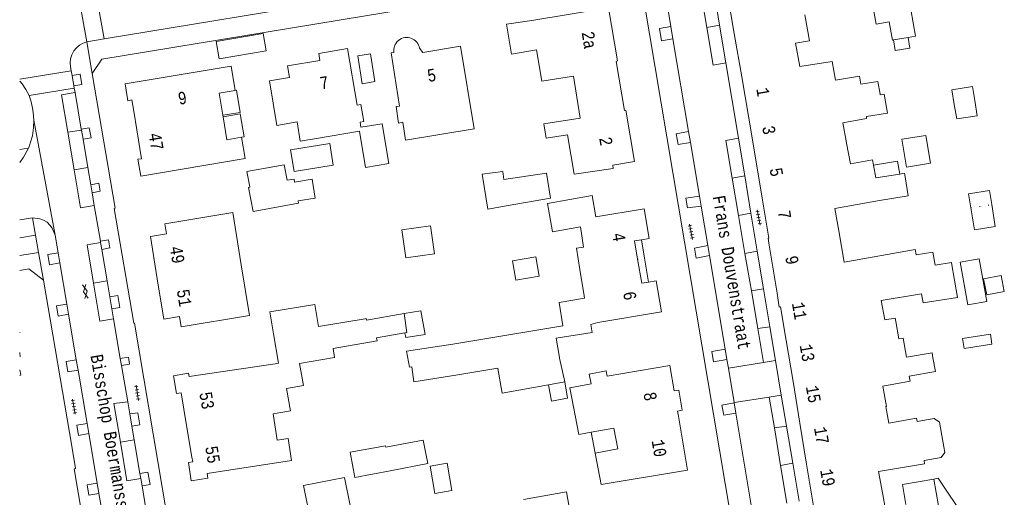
# Model space of a CAD drawing. Header units: metres. Extents: x 196790 to 198335, y 354523 to 356036.
# Tile 11 of 105: x 196790 to 196932, y 355509 to 355578. Entities that reach past the tile are written whole.
import ezdxf

# ---------------------------------------------------------------- set-up
doc = ezdxf.new("R2010")
doc.units = ezdxf.units.M
doc.linetypes.add('DGN Style 1', pattern=[1.160006, 0.00193, -1.158076])
doc.linetypes.add('DGN Style 2', pattern=[186.027128, 111.616277, -74.410851])
for name, color, linetype, lineweight in [('afdak', 252, 'DGN Style 2', 18), ('bij- of bedrijfsgebouw', 252, 'Continuous', 18), ('functiescheiding', 252, 'Continuous', 18), ('hoofdgebouw', 252, 'Continuous', 18), ('huisnummer BAG', 252, 'Continuous', 18), ('kant asfaltverharding', 252, 'Continuous', 18), ('kant klinkerverharding', 252, 'Continuous', 18), ('kant tegelverharding', 252, 'Continuous', 18), ('straatnaam', 252, 'Continuous', 18), ('tuinhuis', 252, 'DGN Style 2', 18), ('tussenmuur WOZ', 252, 'DGN Style 1', 18), ('verh asfaltsymbool', 2, 'Continuous', 0), ('verh tegelsymbool', 2, 'Continuous', 0), ('vlakafsluiter grijs', 252, 'DGN Style 2', 18), ('vlakafsluiter groen', 252, 'DGN Style 2', 18), ('zwembad', 252, 'DGN Style 2', 18)]:
    doc.layers.add(name, color=color, linetype=linetype, lineweight=lineweight)
doc.styles.add('Style-Courier New', font='cour.ttf')

# ---------------------------------------------------------------- blocks, each defined once
blk = doc.blocks.new('S612')
at = {"layer": 'verh asfaltsymbool', "color": 252}
for p, q in [((-0.99, -0.26), (0.01, 0.24)), ((0.01, -0.26), (-0.99, 0.24)), ((0.01, 0.24), (1.01, -0.26)), ((1.01, 0.24), (0.01, -0.26))]:
    blk.add_line(p, q, dxfattribs=at)
blk = doc.blocks.new('S642')
at = {"layer": 'verh tegelsymbool', "color": 252}
for p, q in [((-1.12, 0), (1.12, 0)), ((-0.9, -0.25), (-0.9, 0.25)), ((-0.45, -0.25), (-0.45, 0.25)), ((0, -0.25), (0, 0.25)), ((0.45, -0.25), (0.45, 0.25)), ((0.9, -0.25), (0.9, 0.25))]:
    blk.add_line(p, q, dxfattribs=at)

msp = doc.modelspace()

# ---------------------------------------------------------------- linework, layer by layer
at = {"layer": 'afdak'}
for p, q in [((196838.466, 355572.447), (196840.292, 355572.748)), ((196839.126, 355568.444), (196838.466, 355572.447)), ((196840.292, 355572.748), (196840.952, 355568.745)), ((196840.952, 355568.745), (196839.126, 355568.444)), ((196916.97, 355560.432), (196920.415, 355561)), ((196920.415, 355561), (196921.075, 355556.998)), ((196917.63, 355556.43), (196916.97, 355560.432)), ((196921.075, 355556.998), (196917.63, 355556.43)), ((196926.589, 355552.542), (196929.597, 355553.029)), ((196926.916, 355550.527), (196926.589, 355552.542)), ((196929.597, 355553.029), (196929.922, 355551.02)), ((196929.922, 355551.02), (196930.437, 355547.838)), ((196927.43, 355547.351), (196926.916, 355550.527)), ((196930.437, 355547.838), (196927.43, 355547.351)), ((196879.405, 355545.952), (196879.843, 355543.27)), ((196879.843, 355543.27), (196880.405, 355539.831)), ((196925.389, 355542.726), (196928.104, 355543.212)), ((196926.49, 355536.566), (196925.389, 355542.726)), ((196928.104, 355543.212), (196929.205, 355537.052)), ((196929.205, 355537.052), (196926.49, 355536.566)), ((196925.71, 355531.721), (196929.719, 355532.328)), ((196925.931, 355530.257), (196925.71, 355531.721)), ((196929.719, 355532.328), (196929.94, 355530.864)), ((196929.94, 355530.864), (196925.931, 355530.257)), ((196872.718, 355515.19), (196872.118, 355518.175))]:
    msp.add_line(p, q, dxfattribs=at)
at = {"layer": 'afdak', "flags": 128}
for points in [[(196915.763, 355574.767), (196915.975, 355573.233), (196918.117, 355573.574), (196917.869, 355575.131)], [(196818.995, 355563.906), (196821.504, 355564.318), (196820.979, 355567.52), (196820.805, 355567.491)], [(196821.721, 355560.734), (196822.066, 355560.793), (196821.501, 355564.097), (196819.034, 355563.674)], [(196912.874, 355556.676), (196916.32, 355557.277), (196916.645, 355555.416)], [(196845.164, 355535.299), (196847.567, 355535.716), (196848.217, 355532.294), (196845.392, 355531.843), (196845.266, 355532.504)], [(196789.708, 355526.392), (196789.853, 355526.419), (196789.708, 355527.191)], [(196868.321, 355525.444), (196868.744, 355523.081), (196866.403, 355522.661), (196865.98, 355525.025)], [(196925.664, 355505.674), (196926.103, 355505.744), (196922.205, 355511.551), (196921.571, 355511.44)]]:
    msp.add_lwpolyline(points, dxfattribs=at)
at = {"layer": 'bij- of bedrijfsgebouw'}
for p, q in [((196822.9, 355553.573), (196822.494, 355555.767)), ((196822.909, 355553.523), (196822.9, 355553.573)), ((196867.576, 355528.888), (196868.321, 355525.444)), ((196868.321, 355525.444), (196865.98, 355525.025))]:
    msp.add_line(p, q, dxfattribs=at)
at = {"layer": 'bij- of bedrijfsgebouw', "flags": 128}
for points in [[(196818.059, 355574.524), (196824.844, 355575.677), (196825.265, 355573.201), (196818.481, 355572.047), (196818.059, 355574.524)], [(196924.504, 355565.444), (196924.183, 355567.563), (196927.162, 355568.048), (196927.484, 355566.002)], [(196924.504, 355565.444), (196924.874, 355563.377), (196927.829, 355563.81), (196927.484, 355566.002)], [(196822.494, 355555.767), (196827.878, 355556.764), (196828.294, 355554.52)], [(196859.566, 355554.645), (196859.399, 355555.808), (196856.414, 355555.388), (196857.216, 355550.339), (196860.184, 355550.87)], [(196860.184, 355550.87), (196866.282, 355551.96), (196865.68, 355555.536), (196859.566, 355554.645)], [(196828.294, 355554.52), (196829.276, 355554.702), (196829.357, 355554.267)], [(196829.862, 355551.565), (196832.305, 355551.955), (196831.872, 355554.667), (196829.357, 355554.267)], [(196829.862, 355551.565), (196829.925, 355551.226), (196823.38, 355550.015), (196822.731, 355553.49), (196822.909, 355553.523)], [(196844.815, 355547.367), (196848.956, 355547.956), (196849.532, 355543.913), (196845.391, 355543.324), (196844.815, 355547.367)], [(196832.8, 355533.448), (196832.283, 355536.592), (196825.804, 355535.541), (196826.32, 355532.397)], [(196865.98, 355525.025), (196859.312, 355523.83), (196858.68, 355527.361)], [(196842.506, 355516.013), (196847.925, 355517.063), (196848.564, 355513.66), (196843.137, 355512.633)], [(196842.506, 355516.013), (196842.464, 355516.24), (196837.364, 355515.292), (196838.035, 355511.682), (196843.137, 355512.633)], [(196837.367, 355507.636), (196836.575, 355511.665), (196830.664, 355510.503), (196831.456, 355506.474), (196837.367, 355507.636)], [(196862.361, 355508.482), (196868.574, 355509.606), (196869.23, 355505.979), (196866.293, 355505.448)]]:
    msp.add_lwpolyline(points, dxfattribs=at)
at = {"layer": 'functiescheiding'}
for p, q in [((196887.957, 355581.576), (196888.803, 355576.561)), ((196798.299, 355580.649), (196799.376, 355574.464)), ((196888.803, 355576.561), (196890.662, 355576.887)), ((196797.144, 355570.318), (196789.708, 355569.108)), ((196796.66, 355561.439), (196798.615, 355561.764)), ((196797.562, 355556.013), (196796.66, 355561.439)), ((196797.562, 355556.013), (196799.539, 355556.342)), ((196892.47, 355554.813), (196894.291, 355555.15)), ((196892.47, 355554.813), (196893.392, 355549.423)), ((196895.192, 355549.759), (196893.392, 355549.423)), ((196893.392, 355549.423), (196894.323, 355543.971)), ((196894.323, 355543.971), (196896.107, 355544.277)), ((196895.247, 355538.567), (196894.323, 355543.971)), ((196802.317, 355540.023), (196800.359, 355539.696)), ((196897.01, 355538.869), (196895.247, 355538.567)), ((196895.247, 355538.567), (196896.172, 355533.151)), ((196896.172, 355533.151), (196897.924, 355533.393)), ((196896.172, 355533.151), (196897.008, 355528.262)), ((196897.82, 355523.261), (196898.562, 355518.813)), ((196900.316, 355519.081), (196898.562, 355518.813)), ((196898.562, 355518.813), (196899.467, 355513.389)), ((196806.22, 355517.097), (196804.234, 355516.768)), ((196899.467, 355513.389), (196901.222, 355513.707)), ((196899.467, 355513.389), (196900.375, 355507.945))]:
    msp.add_line(p, q, dxfattribs=at)
at = {"layer": 'functiescheiding', "flags": 128}
for points in [[(196888.803, 355576.561), (196889.721, 355571.117), (196891.569, 355571.454)], [(196796.66, 355561.439), (196795.758, 355566.864), (196797.693, 355567.183)], [(196893.383, 355560.592), (196891.541, 355560.251), (196892.47, 355554.813)], [(196800.468, 355550.88), (196798.471, 355550.541), (196797.562, 355556.013)], [(196800.359, 355539.696), (196799.436, 355545.228), (196801.38, 355545.526)], [(196803.254, 355534.516), (196801.277, 355534.194), (196800.359, 355539.696)], [(196805.285, 355522.591), (196803.31, 355522.34), (196804.234, 355516.768)], [(196804.234, 355516.768), (196805.158, 355511.195), (196807.168, 355511.525)]]:
    msp.add_lwpolyline(points, dxfattribs=at)
at = {"layer": 'hoofdgebouw'}
for p, q in [((196903.634, 355574.628), (196902.969, 355578.385)), ((196915.763, 355574.767), (196917.869, 355575.131)), ((196901.631, 355574.273), (196903.634, 355574.628)), ((196902.262, 355570.916), (196901.631, 355574.273)), ((196894.85, 355563.742), (196893.85, 355569.426)), ((196819.034, 355563.674), (196818.995, 355563.906)), ((196895.85, 355557.747), (196894.85, 355563.742)), ((196838.706, 355561.599), (196832.517, 355560.559)), ((196832.517, 355560.559), (196830.173, 355560.182)), ((196908.972, 355559.913), (196908.981, 355559.865)), ((196908.981, 355559.865), (196909.534, 355556.901)), ((196896.87, 355551.63), (196895.85, 355557.747)), ((196912.874, 355556.676), (196913.187, 355554.852)), ((196913.187, 355554.852), (196916.645, 355555.416)), ((196871.033, 355544.896), (196870.578, 355547.79)), ((196907.862, 355547.215), (196908.63, 355542.732)), ((196898.953, 355538.257), (196897.778, 355545.462)), ((196870.571, 355541.307), (196870.512, 355541.663)), ((196871.082, 355538.215), (196870.571, 355541.307)), ((196919.803, 355538.159), (196913.993, 355537.176)), ((196913.993, 355537.176), (196914.51, 355534.401)), ((196852.172, 355530.865), (196868.075, 355533.534)), ((196901.277, 355525.49), (196900.283, 355531.397)), ((196789.708, 355529.127), (196789.784, 355529.141)), ((196867.565, 355528.953), (196867.576, 355528.888)), ((196858.67, 355527.417), (196852.899, 355526.463)), ((196858.68, 355527.361), (196858.67, 355527.417)), ((196852.899, 355526.463), (196846.557, 355525.449)), ((196902.25, 355519.474), (196901.277, 355525.49)), ((196875.409, 355518.793), (196872.118, 355518.175)), ((196903.207, 355513.564), (196902.25, 355519.474)), ((196920.151, 355514.093), (196920.229, 355513.647)), ((196904.19, 355507.502), (196903.207, 355513.564)), ((196921.571, 355511.44), (196922.69, 355505.167)), ((196914.2, 355509.198), (196914.543, 355507.275))]:
    msp.add_line(p, q, dxfattribs=at)
at = {"layer": 'hoofdgebouw', "flags": 128}
for points in [[(196889.692, 355593.577), (196890.598, 355588.66), (196892.75, 355575.677), (196893.85, 355569.426)], [(196917.869, 355575.131), (196918.917, 355575.312), (196917.916, 355581.095)], [(196876.928, 355564.604), (196875.734, 355571.653), (196875.946, 355571.722), (196874.654, 355579.4), (196863.565, 355577.572)], [(196915.146, 355577.351), (196913.265, 355577.032), (196912.69, 355580.191)], [(196864.262, 355573.339), (196860.649, 355572.72), (196859.933, 355577.012), (196863.565, 355577.572)], [(196915.146, 355577.351), (196915.598, 355574.738), (196915.763, 355574.767)], [(196843.672, 355573.415), (196843.661, 355573.176), (196843.679, 355572.937), (196843.308, 355572.88), (196844.485, 355565.217), (196843.997, 355565.15), (196844.359, 355562.746), (196844.968, 355562.878), (196845.38, 355560.322), (196855.264, 355561.946), (196853.268, 355573.859), (196847.879, 355572.956), (196847.391, 355573.554), (196847.334, 355573.793), (196847.246, 355574.022), (196847.129, 355574.238), (196846.985, 355574.437), (196846.82, 355574.612), (196846.632, 355574.763), (196846.428, 355574.889), (196846.209, 355574.989), (196845.975, 355575.063), (196845.734, 355575.11), (196845.489, 355575.124), (196845.244, 355575.102), (196845, 355575.044), (196844.767, 355574.953), (196844.548, 355574.831), (196844.347, 355574.682), (196844.168, 355574.51), (196844.013, 355574.317), (196843.885, 355574.105), (196843.783, 355573.879), (196843.713, 355573.65), (196843.672, 355573.415)], [(196830.173, 355560.182), (196829.712, 355562.925), (196826.808, 355562.437), (196825.731, 355568.848), (196828.636, 355569.335), (196828.354, 355571.012), (196833.016, 355571.795), (196832.843, 355572.822), (196837.013, 355573.523), (196838.388, 355565.339), (196838.932, 355565.43), (196839.338, 355563.013), (196838.806, 355562.924), (196838.934, 355562.159)], [(196864.262, 355573.339), (196865.008, 355568.815), (196869.576, 355569.531), (196870.557, 355563.486)], [(196820.805, 355567.491), (196820.224, 355570.979), (196804.901, 355568.43), (196805.313, 355565.987), (196805.872, 355566.1), (196806.154, 355564.465), (196806.589, 355561.813)], [(196902.262, 355570.916), (196906.92, 355571.667), (196907.4, 355568.938), (196910.862, 355569.551), (196911.057, 355568.372)], [(196911.057, 355568.372), (196913.489, 355568.78), (196913.805, 355566.953)], [(196818.995, 355563.906), (196818.458, 355567.096), (196820.805, 355567.491)], [(196913.805, 355566.953), (196913.824, 355566.844), (196914.406, 355566.956), (196914.902, 355564.216), (196911.832, 355563.694)], [(196821.721, 355560.734), (196819.589, 355560.372), (196819.034, 355563.674)], [(196870.557, 355563.486), (196865.332, 355562.662), (196865.667, 355560.598), (196868.736, 355561.082), (196869.668, 355555.419), (196875.322, 355556.215), (196875.253, 355556.705), (196878.401, 355557.213), (196877.154, 355564.618), (196876.928, 355564.604)], [(196911.832, 355563.694), (196911.876, 355563.43), (196908.441, 355562.819), (196908.972, 355559.913)], [(196838.934, 355562.159), (196841.971, 355562.667), (196842.931, 355556.921), (196839.582, 355556.361), (196838.706, 355561.599)], [(196806.589, 355561.813), (196807.275, 355557.634), (196806.763, 355557.566), (196807.172, 355555.121), (196822.25, 355557.644), (196821.721, 355560.734)], [(196909.534, 355556.901), (196912.735, 355557.489), (196912.874, 355556.676)], [(196916.645, 355555.416), (196917.353, 355555.531), (196917.435, 355555.026)], [(196917.435, 355555.026), (196917.881, 355552.288), (196913.745, 355551.6)], [(196870.578, 355547.79), (196866.549, 355547.077), (196865.826, 355551.16), (196872.289, 355552.304), (196872.829, 355549.253)], [(196897.778, 355545.462), (196897.663, 355546.168), (196897.78, 355546.171), (196896.87, 355551.63)], [(196913.745, 355551.6), (196907.307, 355550.458), (196907.862, 355547.215)], [(196821.661, 355542.336), (196820.435, 355549.858), (196810.623, 355548.257), (196810.862, 355546.789), (196808.556, 355546.413), (196809.55, 355540.316)], [(196872.829, 355549.253), (196879.771, 355550.416), (196880.488, 355546.134), (196879.405, 355545.952)], [(196879.405, 355545.952), (196878.375, 355545.778), (196878.835, 355543.126)], [(196870.512, 355541.663), (196870.006, 355544.726), (196871.033, 355544.896)], [(196908.63, 355542.732), (196918.856, 355544.543), (196919.009, 355543.757), (196921.442, 355544.173), (196921.767, 355542.296), (196924.122, 355542.68), (196924.13, 355542.633)], [(196878.835, 355543.126), (196879.434, 355539.672), (196880.405, 355539.831)], [(196924.13, 355542.633), (196924.968, 355537.615), (196920.031, 355536.841), (196919.803, 355538.159)], [(196809.55, 355540.316), (196810.496, 355534.515), (196812.779, 355534.887), (196813.023, 355533.394), (196822.858, 355534.998), (196821.661, 355542.336)], [(196880.405, 355539.831), (196881.522, 355540.013), (196882.278, 355535.538), (196873.121, 355533.991), (196872.096, 355533.737), (196872.286, 355532.588), (196867.106, 355531.732), (196867.565, 355528.953)], [(196871.082, 355538.215), (196871.196, 355537.524), (196867.516, 355536.915), (196868.075, 355533.534)], [(196900.283, 355531.397), (196899.46, 355536.259), (196899.281, 355536.243), (196898.953, 355538.257)], [(196839.7, 355534.591), (196839.747, 355534.358), (196845.164, 355535.299)], [(196845.164, 355535.299), (196845.552, 355532.555), (196845.266, 355532.504)], [(196832.8, 355533.448), (196839.539, 355534.563), (196839.7, 355534.591)], [(196914.51, 355534.401), (196915.997, 355534.66), (196916.083, 355534.166)], [(196916.083, 355534.166), (196916.518, 355531.65), (196917.148, 355531.759)], [(196789.708, 355532.59), (196789.717, 355532.592), (196789.708, 355532.641)], [(196845.266, 355532.504), (196841.181, 355531.782), (196841.259, 355531.387)], [(196841.259, 355531.387), (196834.914, 355530.279), (196835.14, 355528.984), (196830.087, 355528.104), (196830.64, 355524.932), (196828.204, 355524.508), (196828.767, 355521.276), (196826.277, 355520.842)], [(196826.32, 355532.397), (196827.019, 355528.136), (196826.54, 355528.063)], [(196917.148, 355531.759), (196917.639, 355529.006), (196921.304, 355529.66), (196921.439, 355528.923)], [(196789.784, 355529.141), (196789.734, 355529.529), (196789.708, 355529.68)], [(196845.956, 355527.582), (196845.52, 355529.86), (196852.172, 355530.865)], [(196921.439, 355528.923), (196921.804, 355526.931), (196918.025, 355526.295)], [(196826.54, 355528.063), (196814.135, 355526.222), (196814.066, 355526.695), (196811.905, 355526.319), (196812.349, 355523.766), (196812.994, 355523.854), (196813.791, 355519.135)], [(196845.956, 355527.582), (196846.248, 355527.638), (196846.557, 355525.449)], [(196872.118, 355518.175), (196870.341, 355517.842), (196869.067, 355524.585), (196872.121, 355525.157), (196871.858, 355526.564), (196874.3, 355527.021), (196874.435, 355526.295), (196883.488, 355527.817), (196884.107, 355524.136), (196884.801, 355524.267), (196885.286, 355521.369), (196884.605, 355521.245), (196884.732, 355520.491)], [(196918.025, 355526.295), (196918.157, 355525.533), (196914.188, 355524.813)], [(196914.188, 355524.813), (196914.752, 355521.92), (196914.634, 355521.897), (196914.683, 355521.625)], [(196914.683, 355521.625), (196915.071, 355519.49), (196919.072, 355520.213), (196919.167, 355519.737)], [(196813.791, 355519.135), (196814.559, 355514.614), (196814.688, 355513.901), (196814.034, 355513.814), (196814.46, 355511.2), (196816.833, 355511.587), (196816.731, 355512.257), (196828.919, 355514.103), (196828.435, 355517.289), (196826.853, 355517.049), (196826.277, 355520.842)], [(196884.732, 355520.491), (196886.04, 355512.74), (196873.601, 355510.641), (196872.718, 355515.19)], [(196922.864, 355516.911), (196922.403, 355519.625), (196921.62, 355520.145), (196919.167, 355519.737)], [(196872.718, 355515.19), (196875.987, 355515.803), (196875.409, 355518.793)], [(196920.151, 355514.093), (196922.602, 355514.521), (196923.146, 355515.247), (196922.864, 355516.911)], [(196920.229, 355513.647), (196913.594, 355512.505), (196914.2, 355509.198)], [(196921.571, 355511.44), (196917.041, 355510.649), (196917.521, 355507.783)]]:
    msp.add_lwpolyline(points, dxfattribs=at)
at = {"layer": 'kant asfaltverharding'}
for p, q in [((196801.911, 355574.895), (196877.854, 355587.468)), ((196882.636, 355582.638), (196883.641, 355576.674)), ((196890.662, 355576.887), (196889.823, 355581.911)), ((196801.911, 355574.895), (196801.132, 355579.195)), ((196883.641, 355576.674), (196883.939, 355574.908)), ((196891.569, 355571.454), (196890.662, 355576.887)), ((196883.939, 355574.908), (196886.189, 355561.552)), ((196893.383, 355560.592), (196891.569, 355571.454)), ((196797.589, 355567.794), (196791.07, 355566.744)), ((196797.693, 355567.183), (196797.589, 355567.794)), ((196798.593, 355561.894), (196797.693, 355567.183)), ((196798.615, 355561.764), (196798.593, 355561.894)), ((196798.84, 355560.448), (196798.615, 355561.764)), ((196886.189, 355561.552), (196886.455, 355559.973)), ((196799.539, 355556.342), (196798.84, 355560.448)), ((196886.455, 355559.973), (196887.757, 355552.239)), ((196894.291, 355555.15), (196893.383, 355560.592)), ((196799.957, 355553.883), (196799.539, 355556.342)), ((196895.192, 355549.759), (196894.291, 355555.15)), ((196800.154, 355552.725), (196799.957, 355553.883)), ((196800.468, 355550.88), (196800.154, 355552.725)), ((196801.346, 355545.725), (196800.468, 355550.88)), ((196887.757, 355552.239), (196888.004, 355550.773)), ((196888.004, 355550.773), (196888.955, 355545.131)), ((196896.107, 355544.277), (196895.192, 355549.759)), ((196795.243, 355544.049), (196794.806, 355546.619)), ((196801.38, 355545.526), (196801.346, 355545.725)), ((196801.545, 355544.558), (196801.38, 355545.526)), ((196795.485, 355542.628), (196795.243, 355544.049)), ((196802.317, 355540.023), (196801.545, 355544.558)), ((196888.955, 355545.131), (196889.205, 355543.65)), ((196897.01, 355538.869), (196896.107, 355544.277)), ((196796.505, 355536.635), (196795.485, 355542.628)), ((196889.205, 355543.65), (196891.478, 355530.153)), ((196802.711, 355537.711), (196802.317, 355540.023)), ((196897.924, 355533.393), (196897.01, 355538.869)), ((196803.007, 355535.968), (196802.711, 355537.711)), ((196796.75, 355535.195), (196796.505, 355536.635)), ((196803.254, 355534.516), (196803.007, 355535.968)), ((196797.868, 355528.624), (196796.75, 355535.195)), ((196804.223, 355528.827), (196803.254, 355534.516)), ((196898.735, 355528.539), (196897.924, 355533.393)), ((196891.478, 355530.153), (196891.726, 355528.685)), ((196798.122, 355527.131), (196797.868, 355528.624)), ((196804.398, 355527.798), (196804.223, 355528.827)), ((196891.726, 355528.685), (196891.934, 355527.448)), ((196891.934, 355527.448), (196897.008, 355528.262)), ((196897.008, 355528.262), (196898.735, 355528.539)), ((196799.432, 355519.436), (196798.122, 355527.131)), ((196805.285, 355522.591), (196804.398, 355527.798)), ((196805.584, 355520.834), (196805.285, 355522.591)), ((196892.762, 355522.456), (196897.82, 355523.261)), ((196897.82, 355523.261), (196899.564, 355523.538)), ((196899.564, 355523.538), (196900.316, 355519.081)), ((196892.77, 355522.409), (196892.762, 355522.456)), ((196893.017, 355520.93), (196892.77, 355522.409)), ((196805.888, 355519.045), (196805.584, 355520.834)), ((196898.174, 355490.052), (196893.017, 355520.93)), ((196799.679, 355517.984), (196799.432, 355519.436)), ((196806.22, 355517.097), (196805.888, 355519.045)), ((196900.316, 355519.081), (196901.222, 355513.707)), ((196800.893, 355510.853), (196799.679, 355517.984)), ((196807.049, 355512.226), (196806.22, 355517.097)), ((196901.222, 355513.707), (196902.144, 355508.239)), ((196807.168, 355511.525), (196807.049, 355512.226)), ((196807.352, 355510.449), (196807.168, 355511.525)), ((196801.146, 355509.365), (196800.893, 355510.853)), ((196808.616, 355503.022), (196807.352, 355510.449)), ((196802.435, 355501.789), (196801.146, 355509.365))]:
    msp.add_line(p, q, dxfattribs=at)
at = {"layer": 'kant asfaltverharding', "flags": 128}
for points in [[(196791.07, 355566.744), (196791.365, 355565.837), (196791.561, 355564.903), (196791.652, 355564.31), (196791.754, 355563.188)], [(196791.754, 355563.188), (196791.719, 355562.062), (196791.548, 355560.95), (196791.243, 355559.866), (196791.108, 355559.502), (196790.959, 355559.143)], [(196790.959, 355559.143), (196790.274, 355557.857), (196789.708, 355557.089)], [(196789.708, 355548.809), (196791.277, 355549.067), (196791.576, 355549.098)], [(196794.806, 355546.619), (196794.412, 355547.611), (196794.074, 355548.066), (196793.651, 355548.457), (196793.163, 355548.765), (196792.636, 355548.974), (196791.576, 355549.098)]]:
    msp.add_lwpolyline(points, dxfattribs=at)
at = {"layer": 'kant klinkerverharding'}
for p, q in [((196801.911, 355574.895), (196799.376, 355574.464)), ((196797.266, 355569.627), (196797.144, 355570.318)), ((196797.527, 355568.148), (196797.266, 355569.627)), ((196797.589, 355567.794), (196797.527, 355568.148)), ((196899.564, 355523.538), (196898.735, 355528.539)), ((196892.762, 355522.456), (196891.934, 355527.448))]:
    msp.add_line(p, q, dxfattribs=at)
at = {"layer": 'kant klinkerverharding', "flags": 128}
for points in [[(196797.144, 355570.318), (196797.035, 355570.937), (196796.989, 355571.481), (196797.045, 355572.054), (196797.216, 355572.628), (196797.501, 355573.168), (196797.888, 355573.641), (196798.35, 355574.021), (196798.857, 355574.296), (196799.376, 355574.464)], [(196791.07, 355566.744), (196790.607, 355567.609), (196790.052, 355568.417), (196789.781, 355568.752), (196789.708, 355568.833)]]:
    msp.add_lwpolyline(points, dxfattribs=at)
at = {"layer": 'kant tegelverharding'}
for p, q in [((196897.965, 355471.999), (196879.426, 355582.492)), ((196791.576, 355549.098), (196791.991, 355546.604)), ((196791.991, 355546.604), (196792.405, 355544.11))]:
    msp.add_line(p, q, dxfattribs=at)
at = {"layer": 'kant tegelverharding', "flags": 128}
for points in [[(196877.031, 355584.418), (196801.554, 355571.97), (196800.166, 355569.915)], [(196883.939, 355574.908), (196882.301, 355574.649), (196882, 355576.409), (196883.641, 355576.674)], [(196797.266, 355569.627), (196798.439, 355569.818), (196798.683, 355568.347), (196797.527, 355568.148)], [(196800.166, 355569.915), (196803.472, 355550.49), (196803.34, 355550.44), (196806.17, 355533.898), (196806.257, 355533.894), (196814.284, 355486.325), (196814.062, 355486.248), (196816.499, 355471.921), (196816.385, 355471.818), (196819.198, 355455.22), (196821.289, 355453.775)], [(196798.593, 355561.894), (196799.752, 355562.1), (196800.005, 355560.631), (196798.84, 355560.448)], [(196886.455, 355559.973), (196884.688, 355559.677), (196884.407, 355561.236), (196886.189, 355561.552)], [(196789.708, 355558.939), (196790.959, 355559.143)], [(196799.957, 355553.883), (196801.129, 355554.094), (196801.333, 355552.927), (196800.154, 355552.725)], [(196888.004, 355550.773), (196886.027, 355550.557), (196885.81, 355551.962), (196887.757, 355552.239)], [(196801.346, 355545.725), (196802.508, 355545.943), (196802.711, 355544.766), (196801.545, 355544.558)], [(196792.405, 355544.11), (196789.708, 355543.675)], [(196795.243, 355544.049), (196793.773, 355543.803), (196794.016, 355542.343), (196795.485, 355542.628)], [(196889.205, 355543.65), (196887.278, 355543.3), (196887.038, 355544.733), (196888.955, 355545.131)], [(196789.708, 355541.524), (196791.01, 355541.732), (196793.151, 355540.122)], [(196793.151, 355540.122), (196797.221, 355516.181), (196797.737, 355512.936), (196797.552, 355512.899), (196807.637, 355453.387), (196806.04, 355451.05)], [(196803.007, 355535.968), (196804.165, 355536.173), (196803.865, 355537.927), (196802.711, 355537.711)], [(196796.75, 355535.195), (196795.278, 355534.921), (196795.032, 355536.391), (196796.505, 355536.635)], [(196891.726, 355528.685), (196889.8, 355528.35), (196889.549, 355529.819), (196891.478, 355530.153)], [(196798.122, 355527.131), (196796.632, 355526.91), (196796.401, 355528.379), (196797.868, 355528.624)], [(196804.223, 355528.827), (196805.401, 355529.023), (196805.566, 355528), (196804.398, 355527.798)], [(196892.77, 355522.409), (196891.004, 355522.11), (196891.256, 355520.627), (196893.017, 355520.93)], [(196805.584, 355520.834), (196806.76, 355521.007), (196807.037, 355519.244), (196805.888, 355519.045)], [(196799.679, 355517.984), (196798.209, 355517.72), (196797.958, 355519.188), (196799.432, 355519.436)], [(196807.049, 355512.226), (196808.211, 355512.421), (196808.513, 355510.662), (196807.352, 355510.449)], [(196801.146, 355509.365), (196799.667, 355509.125), (196799.423, 355510.579), (196800.893, 355510.853)]]:
    msp.add_lwpolyline(points, dxfattribs=at)
at = {"layer": 'tuinhuis'}
for p, q in [((196860.801, 355542.889), (196864.174, 355543.482)), ((196861.287, 355540.124), (196860.801, 355542.889)), ((196864.174, 355543.482), (196864.66, 355540.716)), ((196864.66, 355540.716), (196861.287, 355540.124)), ((196928.74, 355540.316), (196931.284, 355540.806)), ((196929.188, 355537.988), (196928.74, 355540.316)), ((196931.284, 355540.806), (196931.732, 355538.477)), ((196931.732, 355538.477), (196929.188, 355537.988)), ((196848.938, 355513.316), (196851.377, 355513.731)), ((196849.609, 355509.371), (196848.938, 355513.316)), ((196851.377, 355513.731), (196852.048, 355509.786)), ((196852.048, 355509.786), (196849.609, 355509.371))]:
    msp.add_line(p, q, dxfattribs=at)
at = {"layer": 'tussenmuur WOZ'}
for p, q in [((196926.916, 355550.527), (196929.922, 355551.02)), ((196878.835, 355543.126), (196879.843, 355543.27))]:
    msp.add_line(p, q, dxfattribs=at)
at = {"layer": 'vlakafsluiter grijs'}
for p, q in [((196800.166, 355569.915), (196799.376, 355574.464)), ((196794.806, 355546.619), (196791.754, 355563.188)), ((196793.151, 355540.122), (196792.405, 355544.11))]:
    msp.add_line(p, q, dxfattribs=at)
at = {"layer": 'vlakafsluiter groen'}
msp.add_line((196789.708, 355546.235), (196791.991, 355546.604), dxfattribs=at)
at = {"layer": 'zwembad', "flags": 128}
msp.add_lwpolyline([(196828.774, 355558.928), (196834.421, 355559.839), (196834.928, 355556.691), (196829.282, 355555.78), (196828.774, 355558.928)], dxfattribs=at)

# ---------------------------------------------------------------- block references
at = {"layer": 'verh asfaltsymbool', "rotation": 279.6695052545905}
msp.add_blockref('S612', (196799.186, 355538.498), dxfattribs=at)
at = {"layer": 'verh tegelsymbool'}
for p, rotation in [((196896.291, 355549.152), 281.1863292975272), ((196886.557, 355547.092), 281.1863292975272), ((196806.673, 355523.865), 279.6695052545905), ((196797.526, 355521.873), 279.6695052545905)]:
    msp.add_blockref('S642', p, dxfattribs=dict(at, rotation=rotation))

# ---------------------------------------------------------------- texts
at = {"layer": 'huisnummer BAG', "style": 'Style-Courier New', "width": 0.694444}
for s, rotation, p in [('2a', 279.37758, (196870.757, 355575.833)), ('7', 9.55653, (196833.167, 355567.599)), ('5', 9.55653, (196848.658, 355568.679)), ('9', 9.44347, (196812.701, 355565.392)), ('1', 279.90508, (196895.947, 355567.714)), ('3', 279.90508, (196896.792, 355562.211)), ('47', 279.44347, (196808.294, 355561.202)), ('2', 279.37758, (196873.29, 355560.615)), ('5', 279.90508, (196897.869, 355556.16)), ('7', 279.90508, (196899.038, 355550.024)), ('4', 279.37758, (196875.171, 355546.798)), ('49', 279.26452, (196811.343, 355544.865)), ('9', 279.90508, (196900.121, 355543.467)), ('51', 279.26452, (196812.356, 355538.652)), ('6', 279.37758, (196876.735, 355538.337)), ('11', 279.90508, (196901.084, 355536.784)), ('13', 279.90508, (196902.209, 355530.716)), ('53', 279.72597, (196815.613, 355523.847)), ('8', 279.72597, (196879.669, 355523.812)), ('15', 279.90508, (196903.099, 355524.759)), ('17', 279.90508, (196904.267, 355518.81)), ('10', 279.72597, (196880.852, 355516.967)), ('55', 279.72597, (196816.448, 355516.04)), ('19', 279.90508, (196905.165, 355512.722))]:
    msp.add_text(s, height=1.8, rotation=rotation, dxfattribs=at).set_placement(p)
at = {"layer": 'straatnaam', "style": 'Style-Courier New', "width": 0.694444}
for s, rotation, p in [('Frans Douvenstraat', 279.55653, (196889.662, 355552.169)), ('Bisschop Boermansstraat', 279.72597, (196799.909, 355529.242))]:
    msp.add_text(s, height=1.8, rotation=rotation, dxfattribs=at).set_placement(p)

doc.saveas('drawing.dxf')
